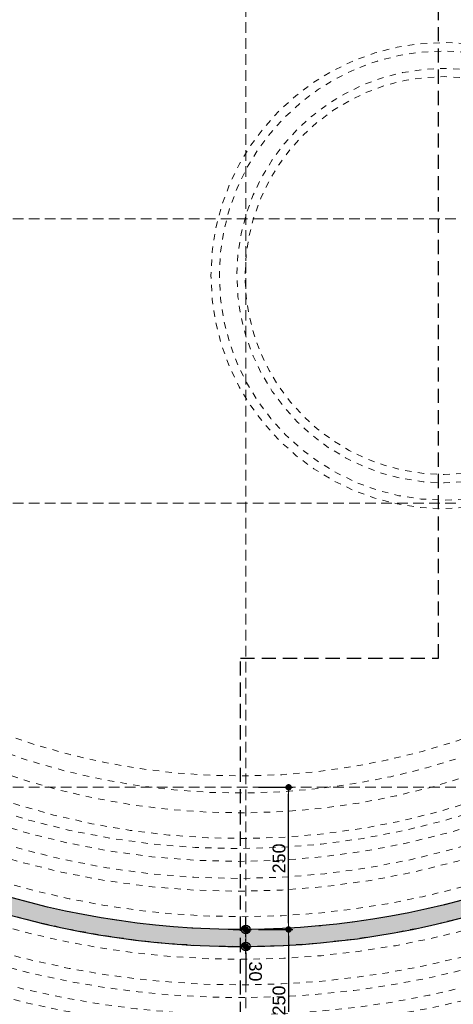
# Model space of a CAD drawing. Header units: millimetres. Extents: x 83 to 471, y -739 to 93.
# Tile 64 of 179: x 126 to 137, y -506 to -483. Entities that reach past the tile are written whole.
import ezdxf

# ---------------------------------------------------------------- set-up
doc = ezdxf.new("R2010")
doc.units = ezdxf.units.MM
for name, pattern in [('CYPE_RAYA', [0.225, 0.1125, -0.1125]), ('CYPE_RAYAPUNTOPUNTO', [0.45, 0.225, -0.075, 0, -0.075, 0, -0.075]), ('TRAZO_HUECO', [0.75, 0.5, -0.25]), ('TRAZO_INTERIOR_VIGA', [0.375, 0.25, -0.125])]:
    doc.linetypes.add(name, pattern=pattern)
for name, color, linetype, lineweight in [('.', 7, 'Continuous', 5), ('__MAGNUS.Cota', 30, 'Continuous', 9), ('BL_CONTORNO', 7, 'Continuous', 30), ('COTA_FORMAS', 7, 'CYPE_RAYAPUNTOPUNTO', 0), ('COTAS', 250, 'Continuous', 5), ('VIG_HATCH', 7, 'Continuous', 0)]:
    doc.layers.add(name, color=color, linetype=linetype, lineweight=lineweight)
doc.layers.add('RAMPA', color=253, linetype='Continuous')
doc.styles.add('Arial', font='arial.ttf')
doc.dimstyles.new('Copy of UM_75.000000', dxfattribs={"dimtxt": 0.3, "dimasz": 0.15, "dimexe": 0.1, "dimexo": 0.3, "dimgap": 0.07, "dimtad": 1, "dimdec": 0, "dimlfac": 75, "dimzin": 0, "dimdsep": 46, "dimtxsty": 'Arial', "dimblk": 'DOT', "dimcen": 0.09, "dimdle": 0.1, "dimclrd": 30, "dimclre": 30, "dimclrt": 7, "dimadec": 1, "dimazin": 2, "dimtfac": 1, "dimtdec": 0, "dimtofl": 0, "dimtmove": 0, "dimatfit": 3, "dimldrblk": 'DOT', "dimfxl": 1, "dimtolj": 1, "dimarcsym": 0})

# ---------------------------------------------------------------- blocks, each defined once
blk = doc.blocks.new('PONTO AUXILIAR')
at = {"layer": '.'}
h = blk.add_hatch(color=256, dxfattribs=at)
h.dxf.hatch_style = 1
h.paths.add_polyline_path([(-0.1009483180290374, 0), (5.684341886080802e-15, 0), (5.684341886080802e-15, 0.1009483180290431, 0.414213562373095), (-0.1009483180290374, 0)], is_closed=False)
h.paths.add_polyline_path([(5.684341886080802e-15, -0.1009483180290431, 0.414213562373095), (0.1009483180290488, 0), (5.684341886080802e-15, 0), (5.684341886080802e-15, -0.1009483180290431)], is_closed=False)
for p, q in [((-0.1346530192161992, 0), (0.1346530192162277, 0)), ((5.684341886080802e-15, -0.1734126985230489), (5.684341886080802e-15, 0.1734126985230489))]:
    blk.add_line(p, q)
blk.add_circle((5.684341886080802e-15, 0), 0.1009483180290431)
blk = doc.blocks.new('_DOT')
at = {"layer": '__MAGNUS.Cota', "linetype": 'ByBlock'}
blk.add_line((-0.5, 0), (-1, 0), dxfattribs=at)
at = {"layer": '__MAGNUS.Cota', "linetype": 'ByBlock', "const_width": 0.5}
blk.add_lwpolyline([(-0.25, 0, 1), (0.25, 0, 1)], format="xyb", close=True, dxfattribs=at)
blk = doc.blocks.new('*D992')
at = {"layer": 'COTAS', "color": 30, "lineweight": -2}
for p, q in [((132.0061322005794, -500.7170888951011), (132.8082900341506, -500.7170888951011)), ((132.7082900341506, -503.9016216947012), (132.7082900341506, -500.8670888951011)), ((132.006132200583, -504.0516216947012), (132.8082900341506, -504.0516216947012))]:
    blk.add_line(p, q, dxfattribs=at)
at = {"layer": 'Defpoints', "color": 0}
for p in [(131.7061322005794, -500.7170888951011), (132.7082900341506, -500.7170888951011), (131.706132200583, -504.0516216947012)]:
    blk.add_point(p, dxfattribs=at)
at = {"layer": 'COTAS', "color": 30, "linetype": 'ByBlock', "lineweight": -2, "xscale": 0.15, "yscale": 0.15, "zscale": 0.15}
for p, rotation in [((132.7082900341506, -500.7170888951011), 90), ((132.7082900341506, -504.0516216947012), 270)]:
    blk.add_blockref('_DOT', p, dxfattribs=dict(at, rotation=rotation))
at = {"layer": 'COTAS', "color": 7, "insert": (132.4851181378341, -502.3843552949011), "char_height": 0.3, "attachment_point": 5, "rotation": 90, "style": 'Arial'}
blk.add_mtext('\\A1;250', dxfattribs=at)
blk = doc.blocks.new('*D993')
at = {"layer": 'COTAS', "color": 30, "lineweight": -2}
for p, q in [((132.006132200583, -504.0516216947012), (132.8082900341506, -504.0516216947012)), ((132.7082900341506, -504.2016216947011), (132.7082900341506, -507.2340888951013)), ((132.0128575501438, -507.3840888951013), (132.8082900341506, -507.3840888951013))]:
    blk.add_line(p, q, dxfattribs=at)
at = {"layer": 'Defpoints', "color": 0}
for p in [(131.706132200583, -504.0516216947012), (131.7128575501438, -507.3840888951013), (132.7082900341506, -507.3840888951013)]:
    blk.add_point(p, dxfattribs=at)
at = {"layer": 'COTAS', "color": 30, "linetype": 'ByBlock', "lineweight": -2, "xscale": 0.15, "yscale": 0.15, "zscale": 0.15}
for p, rotation in [((132.7082900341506, -504.0516216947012), 90), ((132.7082900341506, -507.3840888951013), 270)]:
    blk.add_blockref('_DOT', p, dxfattribs=dict(at, rotation=rotation))
at = {"layer": 'COTAS', "color": 7, "insert": (132.4851181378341, -505.7178552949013), "char_height": 0.3, "attachment_point": 5, "rotation": 90, "style": 'Arial'}
blk.add_mtext('\\A1;250', dxfattribs=at)
blk = doc.blocks.new('*D1033')
at = {"color": 30, "lineweight": -2}
for p, q in [((131.7049101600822, -503.9016235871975), (131.7046502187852, -503.7516238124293)), ((131.4061326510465, -504.0521415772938), (131.6051702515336, -504.0517966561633)), ((131.4068258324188, -504.4521436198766), (131.6058634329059, -504.4517986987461)), ((131.7061232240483, -504.6016251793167), (131.7073683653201, -505.3201370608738))]:
    blk.add_line(p, q, dxfattribs=at)
at = {"layer": 'Defpoints', "color": 0}
for p in [(131.706132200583, -504.0516216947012), (131.7058632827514, -504.4516254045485), (131.7068253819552, -504.4516237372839)]:
    blk.add_point(p, dxfattribs=at)
at = {"color": 30, "linetype": 'ByBlock', "lineweight": -2, "xscale": 0.15, "yscale": 0.15, "zscale": 0.15}
for p, rotation in [((131.7051701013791, -504.0516233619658), 270.0992903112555), ((131.7058632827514, -504.4516254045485), 90.0992903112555)]:
    blk.add_blockref('_DOT', p, dxfattribs=dict(at, rotation=rotation))
at = {"color": 7, "insert": (131.9301496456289, -505.0354940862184), "char_height": 0.3, "attachment_point": 5, "rotation": 270.09929031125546, "style": 'Arial'}
blk.add_mtext('\\A1;30', dxfattribs=at)
blk = doc.blocks.new('*D1166')
at = {"color": 30, "lineweight": -2}
blk.add_arc((138.3731322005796, -474.0490888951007), 1.406310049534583, 6.114189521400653, 83.88581047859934, dxfattribs=at)
at = {"layer": 'Defpoints', "color": 0}
for p in [(138.3731322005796, -465.1471001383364), (139.5910324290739, -473.3459338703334), (96.62457239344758, -474.0490888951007), (168.9921038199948, -474.0490888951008), (138.3731322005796, -514.0510888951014)]:
    blk.add_point(p, dxfattribs=at)
at = {"color": 30, "linetype": 'ByBlock', "lineweight": -2, "xscale": 0.15, "yscale": 0.15, "zscale": 0.15}
for p, rotation in [((138.3731322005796, -472.6427788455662), 176.9429052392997), ((139.7794422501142, -474.0490888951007), 273.0570947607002)]:
    blk.add_blockref('_DOT', p, dxfattribs=dict(at, rotation=rotation))
at = {"color": 7, "insert": (139.526724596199, -472.8954964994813), "char_height": 0.3, "attachment_point": 5, "rotation": 315, "style": 'Arial'}
blk.add_mtext('\\A1;90%%d', dxfattribs=at)
blk = doc.blocks.new('G$C05BD9800')
at = {"layer": 'BL_CONTORNO', "linetype": 'CYPE_RAYA', "lineweight": 9}
for points in [[(-22.78596901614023, 3.513107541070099, -0.01106201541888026), (-21.61174227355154, 0.08398306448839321, 0.02649444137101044), (-18.3863402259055, -9.900050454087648, 0.2071939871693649), (-9.882679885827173, -18.81551847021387, 0.2110172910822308), (-0.1197103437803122, -18.72616227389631, 0.1747705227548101), (4.736607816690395, -14.27626782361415, 0.08829554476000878), (8.381558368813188, -3.843059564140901), (9.468281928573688, -4.018462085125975, -0.08819353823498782), (5.692996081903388, -14.82050828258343, -0.1637292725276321), (0.3566950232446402, -19.71821428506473, -0.2120889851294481), (-10.34480741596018, -19.81440853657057, -0.2060983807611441), (-19.4067750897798, -10.31289546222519, -0.02041681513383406), (-22.65786747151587, -0.2569930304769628, 0.0115782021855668), (-23.82018378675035, 3.132607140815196)], [(-23.06777548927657, 3.409635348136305, -0.01110088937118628), (-21.89983811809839, 1.591615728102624e-12, 0.02647157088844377), (-18.66718559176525, -10.00554568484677, 0.2071477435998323), (-10.00049999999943, -19.09141574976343, 0.2109043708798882), (-5.684341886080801e-14, -19.00127739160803, 0.1745439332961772), (5.000249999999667, -14.41948618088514, 0.08813894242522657), (8.679060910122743, -3.890953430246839), (9.023847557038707, -3.946603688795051, -0.08822558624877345), (5.29866158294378, -14.60324611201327, -0.1683396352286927), (0.1726782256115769, -19.3073034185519, -0.2121636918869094), (-10.16665016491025, -19.40093118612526, -0.2062770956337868), (-18.9878077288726, -10.14776954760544, -0.02335918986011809), (-22.22902319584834, -0.1198940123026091, 0.01156031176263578), (-23.39777971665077, 3.288466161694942)]]:
    blk.add_lwpolyline(points, format="xyb", close=True, dxfattribs=at)
for points in [[(-27.89786708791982, 3.301203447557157, -0.02097196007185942), (-22.63056795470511, -10.00049999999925, 0.2521914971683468), (-10.00049999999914, -22.93086737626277, 0.1604170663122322), (2.415845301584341e-13, -22.86662850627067, 0.08690020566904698), (10.00000000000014, -17.04050169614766, -0.02981363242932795), (15.00074999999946, -13.43871046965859, -0.08019868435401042), (17.47727468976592, -12.21202961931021, 0.08019868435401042)], [(-27.69232857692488, 3.392739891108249, -0.02098113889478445), (-22.41602149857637, -9.932425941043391, 0.2522931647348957), (-9.932421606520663, -22.71641158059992, 0.1603787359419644), (-0.07490116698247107, -22.65443510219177, 0.08688946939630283), (9.856362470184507, -16.86730537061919, -0.02979307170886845), (14.87512546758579, -13.25194396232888, -0.08002149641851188), (17.4108160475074, -11.99706857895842)], [(-28.1719184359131, 3.179154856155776, -0.02095977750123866), (-22.91660927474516, -10.09132570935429, 0.2520587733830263), (-10.0912695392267, -23.21680887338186, 0.1604667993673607), (0.0998859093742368, -23.14954595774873, 0.08691403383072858), (10.19150395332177, -17.2714406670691, -0.02984191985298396), (15.1683390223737, -13.687677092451, -0.08044660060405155), (17.56588621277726, -12.49864433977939)], [(-28.37745694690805, 3.087618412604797, -0.02095068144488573), (-23.13112506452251, -10.15948943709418, 0.2519612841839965), (-10.15934550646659, -23.43126530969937, 0.1605031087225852), (0.1748131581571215, -23.36172891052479, 0.08692405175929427), (10.33512239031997, -17.44465276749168, -0.02986381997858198), (15.29410156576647, -13.87435833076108, -0.08064196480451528), (17.63234485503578, -12.71360538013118)], [(-22.845782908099, -1.901480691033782, 0.02465903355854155), (-20.23600685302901, -10.09644551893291, 0.2195761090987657), (-11.14232585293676, -20.2745796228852, 0.222136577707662), (0.8553954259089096, -20.27095963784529, 0.1451087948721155), (6.315610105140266, -15.14528908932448, 0.02939618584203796), (9.251751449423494, -8.52106003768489)], [(-22.55578879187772, -1.824647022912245, 0.02468534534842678), (-19.95178477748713, -9.99999999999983, 0.2197926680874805), (-11.01913573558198, -20.00100764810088, 0.2221348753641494), (0.7244756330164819, -20.00099999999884, 0.1448688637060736), (6.052604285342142, -15.00074999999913, 0.02936374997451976), (8.970818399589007, -8.415814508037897, -0.02936374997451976)], [(-22.33829320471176, -1.767021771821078, 0.02470533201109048), (-19.73860143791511, -9.927708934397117, 0.2199598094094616), (-10.92673922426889, -19.79582957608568, 0.2221334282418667), (0.6262832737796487, -19.79853047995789, 0.1446824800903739), (5.855371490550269, -14.89230232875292, 0.02933901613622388), (8.760118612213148, -8.336880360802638)], [(-23.06327849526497, -1.959105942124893, 0.02463954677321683), (-20.44915708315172, -10.16882156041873, 0.2194182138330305), (-11.23471470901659, -20.47975946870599, 0.2221376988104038), (0.9535828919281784, -20.47342956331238, 0.1452826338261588), (6.512885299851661, -15.25365153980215, 0.029420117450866), (9.462451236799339, -8.599994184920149)], [(15.26676349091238, -3.110995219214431, 0.03872693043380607), (7.466136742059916, -14.89111542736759, -0.1761883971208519), (-0.07835553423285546, -21.39626952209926, -0.1732121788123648), (-9.92787023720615, -21.45144571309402, -0.2496248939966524), (-21.01758665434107, -9.930233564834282, -0.006459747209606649), (-21.77223976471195, -7.796114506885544)], [(15.44419272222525, -3.249356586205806, 0.03872784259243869), (7.662619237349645, -15.00074999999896, -0.1762219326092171), (-1.024930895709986e-08, -21.60719107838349, -0.1731964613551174), (-9.999999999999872, -21.66458520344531, -0.2494547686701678), (-21.2316655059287, -9.99999999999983, -0.00643554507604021), (-21.98531916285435, -7.86837909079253, 0.00643554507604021)], [(15.68076503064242, -3.433838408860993, 0.03872905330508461), (7.924598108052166, -15.14692545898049, -0.1762651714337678), (0.1044738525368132, -21.88841960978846, -0.1731761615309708), (-10.0961690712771, -21.94877190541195, -0.2492337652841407), (-21.51707895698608, -10.09308621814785, -0.006403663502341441), (-22.26942502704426, -7.964731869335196)], [(15.85819426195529, -3.572199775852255, 0.03872995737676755), (8.121083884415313, -15.25655413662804, -0.1762965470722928), (0.1828291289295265, -22.09934085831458, -0.1731614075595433), (-10.16829305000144, -22.16191244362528, -0.2490722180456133), (-21.73112076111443, -10.1629478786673, -0.006380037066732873), (-22.48250442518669, -8.036996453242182)], [(16.80325487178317, -19.13550782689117, 0.1352947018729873), (4.88794872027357, -22.62030539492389, -0.3251372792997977), (-19.83538541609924, -19.02356842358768, -0.06288978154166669), (-26.35089008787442, -8.791249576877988)], [(16.80675853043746, -19.36048054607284, 0.1353800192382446), (4.999626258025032, -22.81578895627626, -0.3253906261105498), (-20.00100001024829, -19.17632811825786, -0.06295070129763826), (-26.55432529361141, -8.88736990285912, 0.06295070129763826)], [(16.81493373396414, -19.88541689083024, 0.1355822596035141), (5.260472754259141, -23.27176502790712, -0.3259672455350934), (-20.38751076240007, -19.53265795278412, -0.06309000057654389), (-27.02900744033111, -9.111650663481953)], [(16.81143007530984, -19.66044417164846, 0.1354950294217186), (5.148635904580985, -23.07637279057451, -0.3257225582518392), (-20.22185037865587, -19.37996360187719, -0.06303078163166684), (-26.82557223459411, -9.015530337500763)]]:
    blk.add_lwpolyline(points, format="xyb", dxfattribs=at)
for radius in [4.100000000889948, 3.95211729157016, 3.644617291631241, 3.500000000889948]:
    blk.add_circle((-1.512611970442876, -10.99919892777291), radius, dxfattribs=at)
blk = doc.blocks.new('G$C64FE85D2')
at = {"layer": 'RAMPA', "linetype": 'TRAZO_INTERIOR_VIGA'}
blk.add_lwpolyline([(-6.645413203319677, -37.94851169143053), (-5.106014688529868, -37.94851169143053), (-5.106014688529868, -17.76745313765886), (-1.618626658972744, -17.76745313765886), (-1.618626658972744, -3.880037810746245), (-5.106014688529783, -3.880037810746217), (-5.106014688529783, 3.865741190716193), (-6.355855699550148, 3.865741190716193)], dxfattribs=at)

msp = doc.modelspace()

# ---------------------------------------------------------------- hatches: boundary and pattern name
at = {"layer": 'VIG_HATCH', "true_color": 0xe4fce3}
h = msp.add_hatch(color=7, dxfattribs=at)
h.dxf.hatch_style = 1
edge = h.paths.add_edge_path()
edge.add_line((109.059454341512, -484.5402610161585), (108.6806465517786, -484.668731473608))
edge.add_arc((220.8502464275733, -446.6270644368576), 118.444871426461, 198.7340679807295, 200.19036322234)
edge.add_arc((132.166243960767, -481.0855308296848), 23.38167968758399, 195.9407985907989, 251.8097593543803)
edge.add_arc((131.5989796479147, -484.2264033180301), 20.22550794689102, 250.5587297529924, 290.1316471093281)
edge.add_arc((131.3668694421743, -484.403611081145), 20.14094552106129, 290.9251286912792, 330.5352010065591)
edge.add_arc((254.6868212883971, -553.0407466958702), 120.9937483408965, 142.0468663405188, 150.9614983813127, ccw=False)
edge.add_line((159.2815466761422, -478.6275710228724), (158.966141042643, -478.3815643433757))
edge.add_arc((254.6868212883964, -553.0407466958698), 121.3937483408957, 142.0468663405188, 150.9607919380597)
edge.add_arc((131.3668694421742, -484.4036110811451), 19.74094552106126, 290.9331675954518, 330.530907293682, ccw=False)
edge.add_arc((131.5989796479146, -484.2264033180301), 19.82550794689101, 250.5461174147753, 290.1236421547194, ccw=False)
edge.add_arc((132.166243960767, -481.0855308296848), 22.98167968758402, 195.9039274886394, 251.8206543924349, ccw=False)
edge.add_arc((220.8502464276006, -446.6270644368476), 118.0448714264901, 198.7340679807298, 200.1975914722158, ccw=False)
edge.add_line((109.059454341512, -484.5402610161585), (109.059454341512, -484.5402610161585))

# ---------------------------------------------------------------- linework, layer by layer
at = {"layer": 'BL_CONTORNO'}
msp.add_lwpolyline([(109.059454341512, -484.5402610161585), (108.6806465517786, -484.668731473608, 0.006354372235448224), (109.6836836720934, -487.5071683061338, 0.2487207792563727), (124.8671124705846, -503.2987166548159, 0.1744061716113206), (138.5601615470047, -503.2162194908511, 0.1745732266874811), (148.9027460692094, -494.3107154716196, -0.03891704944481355), (159.2815466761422, -478.6275710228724), (158.966141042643, -478.3815643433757, 0.03891396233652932), (148.5537551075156, -494.1152479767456, -0.1745177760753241), (138.4198894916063, -502.8416109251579, -0.1744268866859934), (124.996133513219, -502.9200703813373, -0.2489421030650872), (110.0642448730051, -487.3830888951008, -0.006385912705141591)], format="xyb", close=True, dxfattribs=at)
at = {"layer": 'COTA_FORMAS', "linetype": 'TRAZO_HUECO', "ltscale": 0.5}
for p, q in [((131.7061322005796, -465.1471001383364), (131.7061322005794, -514.0510888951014)), ((96.62457239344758, -487.3830888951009), (168.9921038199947, -487.383088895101)), ((96.62457239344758, -494.050088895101), (168.9921038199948, -494.0500888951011)), ((96.62457239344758, -500.7170888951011), (168.9921038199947, -500.7170888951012))]:
    msp.add_line(p, q, dxfattribs=at)

# ---------------------------------------------------------------- block references
at = {"xscale": 1.33333333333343, "yscale": 1.33333333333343, "zscale": 1.33333333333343}
msp.add_blockref('G$C05BD9800', (138.3731322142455, -474.0490888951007), dxfattribs=at)
for p in [(131.7061322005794, -504.0516216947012), (131.7068253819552, -504.4516237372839)]:
    msp.add_blockref('PONTO AUXILIAR', p)
at = {"layer": 'COTAS', "xscale": 1.330508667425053, "yscale": 1.330508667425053, "zscale": 1.330508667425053}
msp.add_blockref('G$C64FE85D2', (138.3731322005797, -474.0490888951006), dxfattribs=at)

# ---------------------------------------------------------------- dimensions: what is measured, and where the dimension line sits
dim = msp.add_angular_dim_2l(base=(139.5910324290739, -473.3459338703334), line1=((96.62457239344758, -474.0490888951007), (168.9921038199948, -474.0490888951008)), line2=((138.3731322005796, -465.1471001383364), (138.3731322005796, -514.0510888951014)), dimstyle='Copy of UM_75.000000')
dim.commit()
dim.dimension.update_dxf_attribs({"geometry": '*D1166', "text_midpoint": (139.526724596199, -472.8954964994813)})
dim = msp.add_linear_dim(base=(131.7058632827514, -504.4516254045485), p1=(131.706132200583, -504.0516216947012), p2=(131.7068253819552, -504.4516237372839), angle=270.0992903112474, dimstyle='Copy of UM_75.000000')
dim.commit()
dim.dimension.update_dxf_attribs({"geometry": '*D1033', "text_midpoint": (131.7068757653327, -505.0358810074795), "dimtype": 161})
at = {"layer": 'COTAS'}
for base, p2, picture, middle in [((132.7082900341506, -500.7170888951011), (131.7061322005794, -500.7170888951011), '*D992', (132.4851181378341, -502.3843552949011)), ((132.7082900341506, -507.3840888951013), (131.7128575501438, -507.3840888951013), '*D993', (132.4851181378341, -505.7178552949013))]:
    dim = msp.add_linear_dim(base=base, p1=(131.706132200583, -504.0516216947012), p2=p2, angle=90, dimstyle='Copy of UM_75.000000', dxfattribs=at)
    dim.commit()
    dim.dimension.update_dxf_attribs({"geometry": picture, "text_midpoint": middle})

doc.saveas('drawing.dxf')
